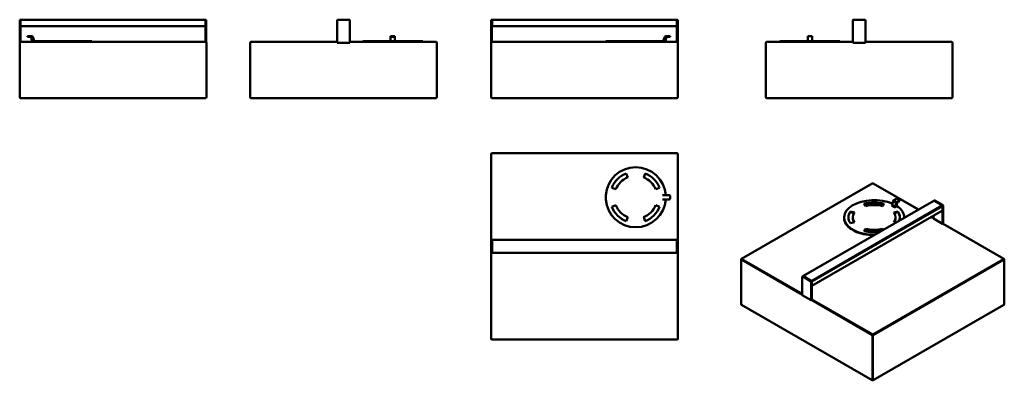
# Model space of a CAD drawing. Header units: millimetres. Extents: x 116 to 2411, y 649 to 1490.
import ezdxf

# ---------------------------------------------------------------- set-up
doc = ezdxf.new("R2010")
doc.units = ezdxf.units.MM
doc.header["$LTSCALE"] = 6
doc.layers.add('Visible (ANSI)', color=7, linetype='Continuous', lineweight=50)
doc.layers.add('Visible Narrow (ANSI)', color=7, linetype='Continuous', lineweight=35)

msp = doc.modelspace()

# ---------------------------------------------------------------- linework, layer by layer
at = {"layer": 'Visible (ANSI)'}
for p, q in [((117.9, 1490.4), (116, 1490.4)), ((116, 1488.4), (116, 1490.4)), ((116, 1488.4), (116, 1437.1)), ((548.9, 1490.4), (117.9, 1490.4)), ((117.9, 1488.4), (117.9, 1490.4)), ((117.9, 1490.4), (117.9, 1488.4)), ((117.9, 1477.4), (117.9, 1488.4)), ((117.9, 1438.4), (117.9, 1488.4)), ((117.9, 1475.4), (117.9, 1477.4)), ((117.9, 1475.4), (548.9, 1475.4)), ((548.9, 1490.4), (548.9, 1488.4)), ((550.8, 1490.4), (548.9, 1490.4)), ((548.9, 1488.4), (548.9, 1490.4)), ((548.9, 1488.4), (548.9, 1477.4)), ((548.9, 1438.4), (548.9, 1488.4)), ((548.9, 1477.4), (548.9, 1475.4)), ((550.8, 1490.4), (550.8, 1488.4)), ((550.8, 1437.1), (550.8, 1488.4)), ((855.7, 1437.1), (855.7, 1488.4)), ((857.7, 1490.4), (883.7, 1490.4)), ((885.7, 1488.4), (885.7, 1437.1)), ((1216.6, 1490.4), (1214.7, 1490.4)), ((1214.7, 1488.4), (1214.7, 1490.4)), ((1214.7, 1488.4), (1214.7, 1437.1)), ((1216.6, 1490.4), (1216.6, 1488.4)), ((1216.6, 1488.4), (1216.6, 1438.4)), ((1216.7, 1488.4), (1216.7, 1490.4)), ((1647.6, 1490.4), (1216.7, 1490.4)), ((1216.7, 1477.4), (1216.7, 1488.4)), ((1216.7, 1475.4), (1216.7, 1477.4)), ((1216.7, 1475.4), (1647.6, 1475.4)), ((1647.6, 1490.4), (1647.6, 1488.4)), ((1649.5, 1490.4), (1647.6, 1490.4)), ((1647.6, 1488.4), (1647.6, 1490.4)), ((1647.6, 1488.4), (1647.6, 1477.4)), ((1647.6, 1488.4), (1647.6, 1438.4)), ((1647.6, 1477.4), (1647.6, 1475.4)), ((1649.5, 1490.4), (1649.5, 1488.4)), ((1649.5, 1437.1), (1649.5, 1488.4)), ((2057.3, 1437.1), (2057.3, 1488.4)), ((2059.3, 1490.4), (2085.3, 1490.4)), ((2087.3, 1488.4), (2087.3, 1437.1)), ((133.9, 1451.9), (135.9, 1451.9)), ((133.9, 1451.9), (133.9, 1450)), ((135.9, 1450), (133.9, 1450)), ((144.5, 1451.9), (135.9, 1451.9)), ((135.9, 1450), (142.8, 1450)), ((142.8, 1450), (143.9, 1439.9)), ((149.8, 1441.2), (146.4, 1450.6)), ((980.4, 1451.9), (980.4, 1450)), ((980.4, 1451.9), (982.4, 1451.9)), ((982.4, 1450), (980.4, 1450)), ((980.4, 1439.9), (980.4, 1450)), ((988.4, 1451.9), (982.4, 1451.9)), ((988.4, 1450), (982.4, 1450)), ((988.4, 1451.9), (990.4, 1451.9)), ((990.4, 1450), (988.4, 1450)), ((990.4, 1450), (990.4, 1451.9)), ((990.4, 1450), (990.4, 1439.9)), ((1619.2, 1450.6), (1615.7, 1441.2)), ((1629.6, 1451.9), (1621, 1451.9)), ((1621.6, 1439.9), (1622.7, 1450)), ((1622.7, 1450), (1629.6, 1450)), ((1629.6, 1451.9), (1631.6, 1451.9)), ((1631.6, 1450), (1629.6, 1450)), ((1631.6, 1450), (1631.6, 1451.9)), ((1952.7, 1450.6), (1952.7, 1451.9)), ((1962.7, 1451.9), (1952.7, 1451.9)), ((1952.7, 1441.2), (1952.7, 1450.6)), ((1962.7, 1451.9), (1962.7, 1450.6)), ((1962.7, 1450.6), (1962.7, 1441.2)), ((115.9, 1436.4), (115.9, 1309.4)), ((548.9, 1438.4), (117.9, 1438.4)), ((144.1, 1439.9), (144.1, 1439.5)), ((283.7, 1439.9), (144.1, 1439.9)), ((283.7, 1438.4), (283.7, 1439.9)), ((283.9, 1439.9), (283.7, 1439.9)), ((283.9, 1438.4), (283.9, 1439.9)), ((550.9, 1309.4), (550.9, 1436.4)), ((653.2, 1436.4), (653.2, 1309.4)), ((855.7, 1438.4), (655.2, 1438.4)), ((855.7, 1436.4), (855.7, 1437.1)), ((885.7, 1436.4), (855.7, 1436.4)), ((1086.2, 1438.4), (885.7, 1438.4)), ((885.7, 1437.1), (885.7, 1436.4)), ((980.4, 1439.9), (915.4, 1439.9)), ((915.4, 1439.9), (915.4, 1438.4)), ((990.4, 1439.9), (980.4, 1439.9)), ((980.4, 1439.5), (980.4, 1439.9)), ((990.4, 1439.9), (990.4, 1439.5)), ((1055.4, 1439.9), (990.4, 1439.9)), ((1055.4, 1439.9), (1055.4, 1438.4)), ((1088.2, 1309.4), (1088.2, 1436.4)), ((1214.6, 1436.4), (1214.6, 1309.4)), ((1647.6, 1438.4), (1216.6, 1438.4)), ((1481.8, 1439.9), (1481.6, 1439.9)), ((1481.6, 1439.9), (1481.6, 1438.4)), ((1481.8, 1439.9), (1481.8, 1438.4)), ((1621.5, 1439.9), (1481.8, 1439.9)), ((1621.5, 1439.5), (1621.5, 1439.9)), ((1649.6, 1309.4), (1649.6, 1436.4)), ((1854.8, 1436.4), (1854.8, 1309.4)), ((2057.3, 1438.4), (1856.8, 1438.4)), ((1952.7, 1439.9), (1887.7, 1439.9)), ((1887.7, 1439.9), (1887.7, 1438.4)), ((1952.7, 1441.2), (1952.7, 1439.9)), ((1952.7, 1438.4), (1952.7, 1439.9)), ((1962.7, 1439.9), (1952.7, 1439.9)), ((1962.7, 1439.9), (1962.7, 1441.2)), ((1962.7, 1439.9), (1962.7, 1438.4)), ((2027.7, 1439.9), (1962.7, 1439.9)), ((2027.7, 1439.9), (2027.7, 1438.4)), ((2057.3, 1436.4), (2057.3, 1437.1)), ((2087.3, 1436.4), (2057.3, 1436.4)), ((2287.8, 1438.4), (2087.3, 1438.4)), ((2087.3, 1437.1), (2087.3, 1436.4)), ((2289.8, 1309.4), (2289.8, 1436.4)), ((117.9, 1307.4), (548.9, 1307.4)), ((655.2, 1307.4), (1086.2, 1307.4)), ((1216.6, 1307.4), (1647.6, 1307.4)), ((1856.8, 1307.4), (2287.8, 1307.4)), ((1214.6, 1176.9), (1214.6, 976.4)), ((1647.6, 1178.9), (1216.6, 1178.9)), ((1649.6, 976.4), (1649.6, 1176.9)), ((1529.4, 1131.8), (1533.1, 1122.5)), ((1570.2, 1122.5), (1573.9, 1131.8)), ((2102.9, 1108.2), (1798.1, 932.2)), ((2210.3, 1047.3), (2104.9, 1108.2)), ((1481.6, 1081.1), (1481.8, 1081.1)), ((1481.6, 1071.1), (1481.6, 1081.1)), ((1505.2, 1094.6), (1495.9, 1098.3)), ((1607.4, 1098.3), (1598.1, 1094.6)), ((1615.7, 1081.1), (1613.9, 1081.1)), ((1615.7, 1081.1), (1619.2, 1081.1)), ((1619.2, 1081.1), (1621, 1081.1)), ((1621, 1081.1), (1629.6, 1081.1)), ((1631.6, 1079.1), (1631.6, 1073.1)), ((1481.8, 1071.1), (1481.6, 1071.1)), ((1495.9, 1053.8), (1505.2, 1057.5)), ((1598.1, 1057.5), (1607.4, 1053.8)), ((1613.9, 1071.1), (1615.7, 1071.1)), ((1619.2, 1071.1), (1615.7, 1071.1)), ((1621, 1071.1), (1619.2, 1071.1)), ((1629.6, 1071.1), (1621, 1071.1)), ((1941.3, 892), (2246, 1068)), ((2087.5, 1055.5), (2083.6, 1060.8)), ((2130.9, 1060.8), (2127, 1055.5)), ((2149.1, 1058.3), (2151.5, 1067.3)), ((2152.8, 1069.1), (2158.9, 1072.7)), ((2158.5, 1063.2), (2156.1, 1054.2)), ((2166, 1068.6), (2159.9, 1065.1)), ((2160.3, 1055.5), (2161.1, 1064.2)), ((2161.1, 1064.2), (2166, 1067)), ((2161.7, 1072.7), (2166, 1070.2)), ((2166.5, 1067.8), (2166.5, 1069.4)), ((2247.4, 1068.8), (2246.1, 1068)), ((2247, 1067.9), (2265.4, 1057.3)), ((2247.1, 1067.9), (2265.4, 1057.3)), ((2266.8, 1058), (2248.4, 1068.7)), ((2268.2, 1013.9), (2268.2, 1055.6)), ((1962.1, 869.2), (2266.4, 1044.9)), ((2052.1, 1042.6), (2061.3, 1040.4)), ((2052.1, 1042.6), (2052.1, 1041.4)), ((2060.6, 1039.3), (2052.1, 1041.4)), ((2153.2, 1040.4), (2162.4, 1042.6)), ((2162.4, 1041.4), (2153.9, 1039.3)), ((2160.2, 1055.4), (2154.8, 1052.3)), ((2162.4, 1042.6), (2162.4, 1041.4)), ((2245.6, 1026.2), (2245.6, 1032.9)), ((2266.8, 1054.8), (2266.8, 1045.8)), ((2266.9, 1054.8), (2266.9, 1014)), ((1533.1, 1029.6), (1529.4, 1020.3)), ((1573.9, 1020.3), (1570.2, 1029.6)), ((2037.3, 1029), (2037.3, 1027.7)), ((2061.3, 1017.6), (2052.1, 1015.3)), ((2057.3, 1029), (2057.3, 1027.7)), ((2157.1, 1016.6), (2153.2, 1017.6)), ((2157.3, 1029), (2157.3, 1027.7)), ((2177.3, 1029), (2177.3, 1028.3)), ((2245.6, 1026.9), (2240.5, 1029.9)), ((2266.9, 1014), (2245.6, 1026.2)), ((2409.6, 932.2), (2267.9, 1014.1)), ((2054.2, 1002.4), (2054.4, 1002.5)), ((2054.2, 1001.2), (2054.2, 1002.4)), ((2061.3, 998.4), (2054.2, 1002.4)), ((2054.2, 1001.2), (2061.3, 997.1)), ((2061.4, 998.4), (2061.3, 998.4)), ((2061.3, 998.4), (2061.3, 997.1)), ((2061.3, 997.1), (2061.4, 997.2)), ((2061.4, 998.4), (2061.4, 997.2)), ((2083.6, 997.1), (2087.5, 1002.4)), ((2087.5, 1001.2), (2084.4, 997)), ((2087.5, 1002.4), (2087.5, 1001.2)), ((2127, 1002.4), (2128.7, 1000.2)), ((2127, 1002.4), (2127, 1001.2)), ((2128, 999.8), (2127, 1001.2)), ((1214.6, 976.4), (1214.7, 976.4)), ((1214.6, 946.4), (1214.6, 976.4)), ((1216.6, 976.4), (1214.7, 976.4)), ((1214.7, 974.4), (1214.7, 976.4)), ((1214.7, 974.4), (1214.7, 948.4)), ((1216.6, 976.4), (1216.6, 974.4)), ((1216.6, 974.4), (1216.6, 948.4)), ((1216.7, 974.4), (1216.7, 976.4)), ((1647.6, 976.4), (1216.7, 976.4)), ((1216.7, 948.4), (1216.7, 974.4)), ((1647.6, 976.4), (1647.6, 974.4)), ((1649.5, 976.4), (1647.6, 976.4)), ((1647.6, 974.4), (1647.6, 976.4)), ((1647.6, 974.4), (1647.6, 948.4)), ((1647.6, 974.4), (1647.6, 948.4)), ((1649.5, 976.4), (1649.6, 976.4)), ((1649.5, 976.4), (1649.5, 974.4)), ((1649.5, 948.4), (1649.5, 974.4)), ((1649.6, 976.4), (1649.6, 946.4)), ((1214.6, 946.4), (1214.6, 745.9)), ((1214.7, 946.4), (1214.6, 946.4)), ((1214.7, 946.4), (1214.7, 948.4)), ((1214.7, 946.4), (1216.6, 946.4)), ((1216.6, 948.4), (1216.6, 946.4)), ((1216.7, 946.4), (1216.7, 948.4)), ((1216.7, 946.4), (1647.6, 946.4)), ((1647.6, 948.4), (1647.6, 946.4)), ((1647.6, 946.4), (1647.6, 948.4)), ((1647.6, 946.4), (1649.5, 946.4)), ((1649.5, 948.4), (1649.5, 946.4)), ((1649.6, 946.4), (1649.5, 946.4)), ((1649.6, 745.9), (1649.6, 946.4)), ((1797.1, 826.8), (1797.1, 930.5)), ((2410.6, 826.8), (2410.6, 930.5)), ((1939.5, 848.4), (1939.5, 890.3)), ((1940, 891.3), (1941.3, 892)), ((1941, 891.2), (1959.3, 880.5)), ((1960.7, 881.3), (1942.3, 891.9)), ((1942.3, 891.9), (1960.7, 881.3)), ((1960.8, 878.1), (1960.8, 836.1)), ((1962.1, 869.9), (1962.1, 878.9)), ((1962.1, 878.9), (1962.1, 838)), ((1939.5, 847.9), (1939.5, 848.4)), ((1939.5, 847.8), (1939.5, 847.9)), ((1960.7, 835.7), (1939.5, 847.9)), ((1960.7, 835.6), (1939.5, 847.8)), ((1798.1, 825.1), (2102.9, 649.1)), ((2104.9, 649.1), (2409.6, 825.1)), ((1216.6, 743.9), (1647.6, 743.9))]:
    msp.add_line(p, q, dxfattribs=at)
for centre, radius, start, end in [((857.7, 1488.4), 2, 90, 180), ((883.7, 1488.4), 2, 0, 90), ((2059.3, 1488.4), 2, 90, 180), ((2085.3, 1488.4), 2, 0, 90), ((144.5, 1449.9), 2, 20, 90), ((1621, 1449.9), 2, 90, 160), ((117.9, 1436.4), 2, 90, 180), ((145.9, 1440.4), 2, 194.4775, 208.4965), ((151.7, 1441.9), 2, 200, 270), ((548.9, 1436.4), 2, 0, 90), ((655.2, 1436.4), 2, 90, 180), ((1086.2, 1436.4), 2, 0, 90), ((1216.6, 1436.4), 2, 90, 180), ((1613.9, 1441.9), 2, 270, 340), ((1619.7, 1440.4), 2, 331.5035, 345.5225), ((1647.6, 1436.4), 2, 0, 90), ((1856.8, 1436.4), 2, 90, 180), ((2287.8, 1436.4), 2, 0, 90), ((117.9, 1309.4), 2, 180, 270), ((548.9, 1309.4), 2, 270, 0), ((655.2, 1309.4), 2, 180, 270), ((1086.2, 1309.4), 2, 270, 0), ((1216.6, 1309.4), 2, 180, 270), ((1647.6, 1309.4), 2, 270, 0), ((1856.8, 1309.4), 2, 180, 270), ((2287.8, 1309.4), 2, 270, 0), ((1216.6, 1176.9), 2, 90, 180), ((1647.6, 1176.9), 2, 0, 90), ((1551.6, 1076.1), 70, 4.096, 175.904), ((1551.6, 1076.1), 60, 111.75, 158.25), ((1551.6, 1076.1), 60, 21.75, 68.25), ((1551.6, 1076.1), 50, 111.75, 158.25), ((1551.6, 1076.1), 50, 21.75, 68.25), ((2103.9, 1106.5), 2, 60, 120), ((1629.6, 1079.1), 2, 0, 90), ((1551.6, 1076.1), 70, 184.096, 355.904), ((1551.6, 1076.1), 50, 201.75, 248.25), ((1551.6, 1076.1), 50, 291.75, 338.25), ((1629.6, 1073.1), 2, 270, 0), ((1551.6, 1076.1), 60, 201.75, 248.25), ((1551.6, 1076.1), 60, 291.75, 338.25), ((1799.1, 930.5), 2, 120, 180), ((2408.6, 930.5), 2, 0, 60), ((1799.1, 826.8), 2, 180, 240), ((2408.6, 826.8), 2, 300, 0), ((1216.6, 745.9), 2, 180, 270), ((1647.6, 745.9), 2, 270, 0), ((2103.9, 650.9), 2, 240, 300)]:
    msp.add_arc(centre, radius, start, end, dxfattribs=at)
for centre, major_axis, start_param, end_param in [((2107.3, 1029), (-70, 0), 4.059107, 6.997094), ((2107.3, 1029), (60, 0), 1.165007, 1.976585), ((2107.3, 1027.7), (-60, 0), 4.320557, 5.104221), ((2107.3, 1029), (-50, 0), 4.3066, 5.118178), ((2147.7, 1058.1), (-1, -1.73), 0.785398, 2.007129), ((2152.8, 1067.5), (-1, -1.73), 3.926991, 5.148721), ((2159.9, 1063.4), (1, 1.73), 0.785398, 2.007129), ((2160.3, 1071.8), (2, 0), 0.785398, 2.356194), ((2164.5, 1069.4), (2, 0), 5.497787, 7.068583), ((2164.5, 1067.8), (2, 0), 5.497787, 6.283185), ((2247, 1066.2), (-1, 1.73), 5.497787, 6.283185), ((2247.1, 1066.3), (-1, 1.73), 5.497787, 6.292024), ((2248.4, 1067), (-1, 1.73), 5.497787, 6.283185), ((2265.4, 1055.6), (-1, 1.73), 3.926991, 5.497787), ((2265.4, 1055.6), (1, -1.73), 0.785398, 2.356194), ((2266.8, 1056.4), (-1, 1.73), 3.926991, 5.497787), ((2107.3, 1029), (-60, 0), 5.877396, 6.688974), ((2107.3, 1027.7), (-60, 0), 5.877396, 6.265507), ((2107.3, 1029), (-50, 0), 5.877396, 6.688974), ((2107.3, 1029), (50, 0), 5.877396, 6.688974), ((2154.8, 1054), (1, 1.73), 3.926991, 5.148721), ((2107.3, 1029), (70, 0), 6.265548, 6.997094), ((2158.9, 1055.1), (-1, -1.73), 2.027416, 2.103514), ((2107.3, 1029), (60, 0), 6.072443, 6.688974), ((2107.3, 1027.7), (60, 0), 0.017679, 0.405789), ((2265.4, 1046.6), (1, -1.73), 0, 0.785398), ((2107.3, 1027.7), (-70, 0), 0, 0.711146), ((2107.3, 1027.7), (-50, 0), 0, 0.366798), ((2107.3, 1027.7), (50, 0), 5.916387, 6.283185), ((2266.9, 1012.4), (1, 1.73), 0, 0.785398), ((2107.3, 1029), (70, 0), 3.99848, 4.730027), ((2107.3, 1027.7), (-70, 0), 0.856888, 1.558054), ((2107.3, 1029), (-60, 0), 1.165007, 1.781538), ((2107.3, 1029), (50, 0), 4.3066, 5.118178), ((2107.3, 1027.7), (-50, 0), 1.165007, 1.976585), ((1941, 889.5), (-1, 1.73), 5.497787, 7.068583), ((1942.3, 890.3), (-1, 1.73), 5.497787, 6.292024), ((1942.3, 890.3), (-1, 1.73), 5.497787, 6.283185), ((1959.3, 878.9), (1, -1.73), 0.785398, 2.356194), ((1960.7, 879.7), (1, -1.73), 0.785398, 2.356194), ((1960.7, 879.7), (-1, 1.73), 3.926991, 5.497787), ((1960.7, 870.7), (1, -1.73), 0.627119, 0.785398), ((1940.9, 848.7), (-1, -1.73), 5.180227, 5.497787), ((1962.1, 836.4), (1, 1.73), 2.038634, 2.356194), ((1962.1, 836.4), (1, 1.73), 0.785398, 2.038634)]:
    msp.add_ellipse(centre, major_axis=major_axis, ratio=0.57735, start_param=start_param, end_param=end_param, dxfattribs=at)
for points, knots in [([(145.9, 1438.4), (145.3, 1438.4), (144.8, 1438.7), (144.3, 1439.1), (144.2, 1439.3), (144.1, 1439.5)], [3.519826, 3.519826, 3.519826, 3.519826, 4.250701, 4.250701, 4.600844, 4.600844, 4.600844, 4.600844]), ([(980.4, 1439.5), (979.2, 1439.3), (977.9, 1439.1), (974.1, 1438.7), (971.5, 1438.4), (969, 1438.4)], [0.956441, 0.956441, 0.956441, 0.956441, 1.306584, 1.306584, 2.037458, 2.037458, 2.037458, 2.037458]), ([(1001.7, 1438.4), (999.3, 1438.4), (996.7, 1438.7), (992.9, 1439.1), (991.6, 1439.3), (990.4, 1439.5)], [3.519826, 3.519826, 3.519826, 3.519826, 4.250701, 4.250701, 4.600844, 4.600844, 4.600844, 4.600844]), ([(1621.5, 1439.5), (1621.4, 1439.3), (1621.2, 1439.1), (1620.8, 1438.7), (1620.3, 1438.4), (1619.7, 1438.4)], [0.956441, 0.956441, 0.956441, 0.956441, 1.306584, 1.306584, 2.037458, 2.037458, 2.037458, 2.037458])]:
    msp.add_open_spline(points, degree=3, knots=knots, dxfattribs=at)
at = {"layer": 'Visible Narrow (ANSI)'}
for p, q in [((1799.1, 932.1), (2103.9, 1108.1)), ((2103.9, 1108.1), (2209.7, 1047)), ((1942.3, 891.9), (2247, 1067.9)), ((2265.4, 1057.3), (1960.7, 881.3)), ((2147.7, 1056.4), (2154.8, 1052.3)), ((2156.1, 1054.2), (2149.1, 1058.3)), ((2151.5, 1067.3), (2158.5, 1063.2)), ((2159.9, 1065.1), (2152.8, 1069.1)), ((2166, 1068.6), (2166, 1067)), ((2247.1, 1067.9), (2248.4, 1068.7)), ((2266.8, 1058), (2265.4, 1057.3)), ((2266.9, 1054.8), (2268.2, 1055.6)), ((1962.1, 878.9), (2266.8, 1054.8)), ((2266.8, 1045.8), (1962.1, 869.9)), ((2239.9, 1029.6), (2245.6, 1026.2)), ((2266.9, 1014), (2408.6, 932.1)), ((1797.7, 929.7), (1939.5, 847.8)), ((1797.7, 826), (1797.7, 929.7)), ((1939.5, 851.1), (1799.1, 932.1)), ((2408.6, 932.1), (2103.9, 756.2)), ((2105.3, 753.7), (2410, 929.7)), ((2410, 929.7), (2410, 826)), ((1941, 891.2), (1942.3, 891.9)), ((1960.7, 881.3), (1959.3, 880.5)), ((1960.8, 878.1), (1962.1, 878.9)), ((1960.7, 835.6), (2102.5, 753.7)), ((2103.9, 756.2), (1962.1, 838)), ((2102.5, 650), (1797.7, 826)), ((2410, 826), (2105.3, 650)), ((2102.5, 753.7), (2102.5, 650)), ((2105.3, 650), (2105.3, 753.7))]:
    msp.add_line(p, q, dxfattribs=at)
for centre, major_axis, start_param, end_param in [((2103.9, 1106.5), (-1, 1.73), 5.497787, 6.283185), ((2103.9, 1106.5), (1, 1.73), 0, 0.785398), ((1799.1, 930.5), (-2, 0), 0, 0.785398), ((1799.1, 930.5), (1, 1.73), 0.785398, 2.356194), ((1799.1, 930.5), (-1, 1.73), 5.497787, 6.283185), ((2408.6, 930.5), (1, 1.73), 0, 0.785398), ((2408.6, 930.5), (1, -1.73), 0.785398, 2.356194), ((2408.6, 930.5), (2, 0), 5.497787, 6.283185), ((1799.1, 826.8), (-2, 0), 0, 0.785398), ((2408.6, 826.8), (2, 0), 5.497787, 6.283185), ((1799.1, 826.8), (-1, -1.73), 5.497787, 6.283185), ((2408.6, 826.8), (1, -1.73), 0, 0.785398), ((2103.9, 754.6), (-1, -1.73), 3.926991, 5.497787), ((2103.9, 754.6), (2, 0), 3.926991, 5.497787), ((2103.9, 754.6), (-1, 1.73), 3.926991, 5.497787), ((2103.9, 650.9), (-1, -1.73), 5.497787, 6.283185), ((2103.9, 650.9), (-2, 0), 0.785398, 2.356194), ((2103.9, 650.9), (1, -1.73), 0, 0.785398)]:
    msp.add_ellipse(centre, major_axis=major_axis, ratio=0.57735, start_param=start_param, end_param=end_param, dxfattribs=at)

doc.saveas('drawing.dxf')
